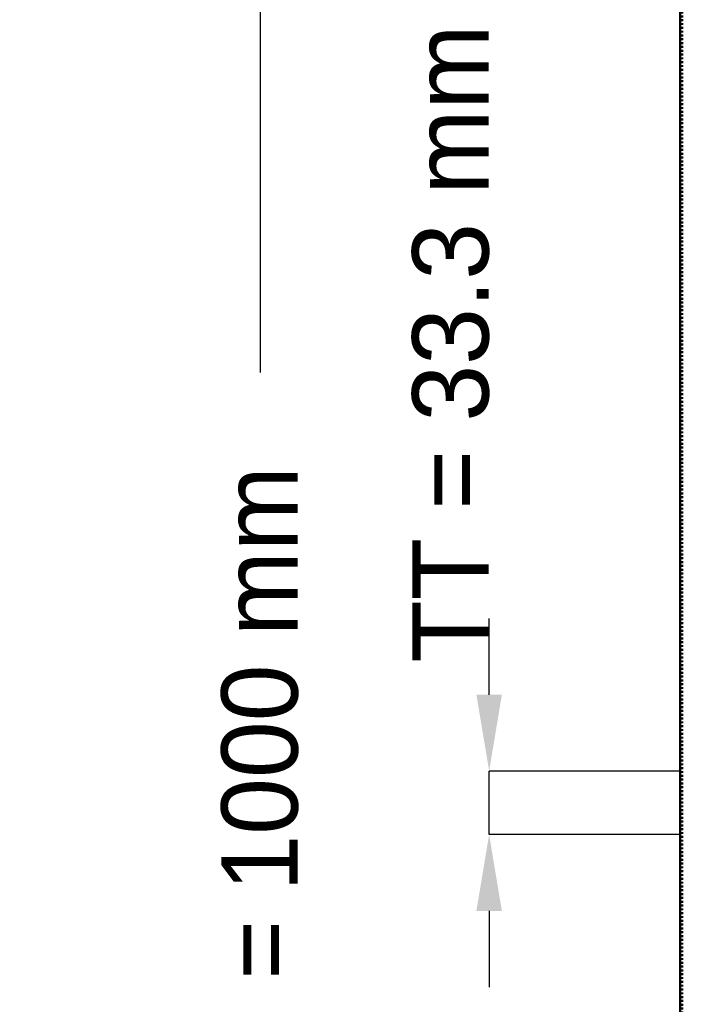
# Model space of a CAD drawing. Header units: millimetres. Extents: x -596 to 562, y -500 to 878.
# Tile 4 of 7: x -596 to -248, y -122 to 394. Entities that reach past the tile are written whole.
import ezdxf

# ---------------------------------------------------------------- set-up
doc = ezdxf.new("R2010")
doc.units = ezdxf.units.MM
doc.linetypes.add('Dashed', pattern=[2, 1, -1])
for name, color, linetype, lineweight in [('AM_0', 7, 'Continuous', 50), ('AM_5', 3, 'Continuous', 25), ('AM_9', 6, 'Dashed', 25)]:
    doc.layers.add(name, color=color, linetype=linetype, lineweight=lineweight)
doc.dimstyles.new('ISO-25', dxfattribs={"dimtxt": 2.5, "dimasz": 2.5, "dimexe": 1.25, "dimexo": 0.625, "dimtad": 1, "dimtxsty": 'Standard', "dimcen": 2.5, "dimadec": 0, "dimazin": 0, "dimtfac": 1, "dimtmove": 0, "dimatfit": 3, "dimfxl": 1, "dimarcsym": 0})

# ---------------------------------------------------------------- blocks, each defined once
blk = doc.blocks.new('47_LP330333P35011000500VERTICAL2_0_in_LPP3303331150010003500_4')
at = {"layer": 'AM_0'}
blk.add_line((-250, -497), (-250, 497), dxfattribs=at)
at = {"layer": 'AM_9'}
for p, q in [((-248.99, -497), (-248.99, 497)), ((-248.55, -497), (-248.55, 497))]:
    blk.add_line(p, q, dxfattribs=at)
blk = doc.blocks.new('*D50')
at = {"layer": 'AM_5', "color": 0, "lineweight": -2}
for p, q in [((-250, 500), (-470, 500)), ((-470, 460), (-470, 208.94)), ((-470, -460), (-470, -208.94)), ((-250, -500), (-470, -500))]:
    blk.add_line(p, q, dxfattribs=at)
at = {"layer": 'AM_5', "color": 0}
for points in [[(-463.33, 460), (-476.67, 460), (-470, 500)], [(-476.67, -460), (-463.33, -460), (-470, -500)]]:
    blk.add_solid(points, dxfattribs=at)
at = {"layer": 'Defpoints', "color": 0}
for p in [(-250, 500), (-470, -500), (-250, -500)]:
    blk.add_point(p, dxfattribs=at)
at = {"layer": 'AM_5', "color": 0, "insert": (-470, 0), "char_height": 40, "attachment_point": 5, "rotation": 90}
blk.add_mtext('B = 1000 mm', dxfattribs=at)
blk = doc.blocks.new('*D51')
at = {"layer": 'AM_5', "color": 0, "lineweight": -2}
for p, q in [((-350, 40), (-350, 80)), ((-250, 0), (-350, 0)), ((-350, -33.33), (-350, 0)), ((-250, -33.33), (-350, -33.33)), ((-350, -73.33), (-350, -113.33))]:
    blk.add_line(p, q, dxfattribs=at)
at = {"layer": 'AM_5', "color": 0}
for points in [[(-356.67, 40), (-343.33, 40), (-350, 0)], [(-343.33, -73.33), (-356.67, -73.33), (-350, -33.33)]]:
    blk.add_solid(points, dxfattribs=at)
at = {"layer": 'Defpoints', "color": 0}
for p in [(-350, 0), (-250, 0), (-250, -33.33)]:
    blk.add_point(p, dxfattribs=at)
at = {"layer": 'AM_5', "color": 0, "insert": (-370, 224), "char_height": 40, "attachment_point": 5, "rotation": 90}
blk.add_mtext('TT = 33.3 mm', dxfattribs=at)

msp = doc.modelspace()

# ---------------------------------------------------------------- block references
msp.add_blockref('47_LP330333P35011000500VERTICAL2_0_in_LPP3303331150010003500_4', (0, 0))

# ---------------------------------------------------------------- dimensions: what is measured, and where the dimension line sits
at = {"layer": 'AM_5'}
for base, p1, p2, text, picture, middle in [((-470, -500), (-250, 500), (-250, -500), 'B = 1000 mm', '*D50', (-470, 0)), ((-350, 0), (-250, -33.33), (-250, 0), 'TT = 33.3 mm', '*D51', (-370, 224))]:
    dim = msp.add_linear_dim(base=base, p1=p1, p2=p2, angle=90, text=text, dimstyle='ISO-25', override={"dimtxt": 40, "dimasz": 40, "dimexe": 0, "dimexo": 0, "dimgap": 12}, dxfattribs=at)
    dim.commit()
    dim.dimension.update_dxf_attribs({"geometry": picture, "text_midpoint": middle, "dimtype": 160, "text_rotation": 90})

doc.saveas('drawing.dxf')
